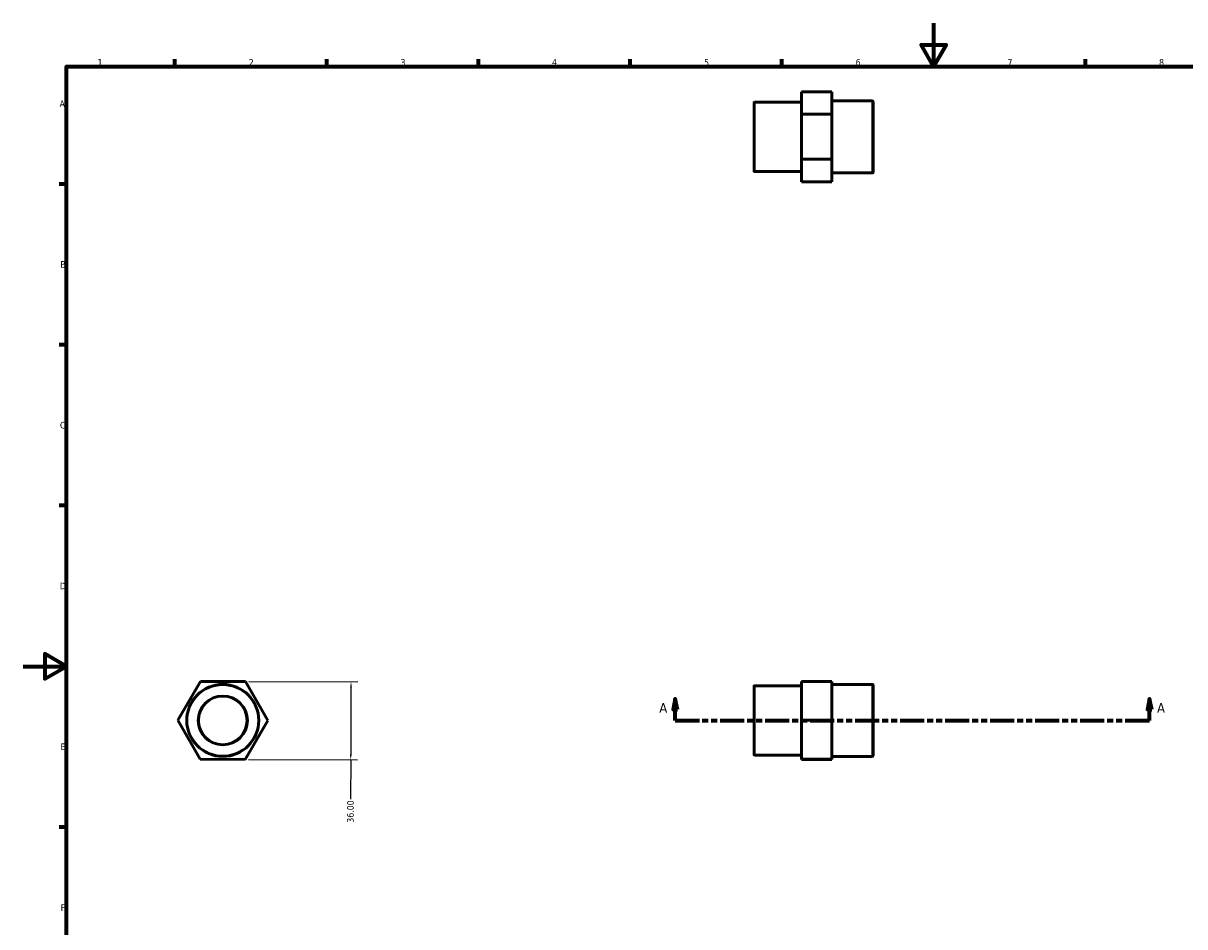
# Model space of a CAD drawing. Header units: millimetres. Extents: x 0 to 905, y -236 to 594.
# Tile 2 of 3: x 0 to 536, y 177 to 594. Entities that reach past the tile are written whole.
import ezdxf

# ---------------------------------------------------------------- set-up
doc = ezdxf.new("R2010")
doc.units = ezdxf.units.MM
doc.linetypes.add('DOUBLE_DASH_CHAIN', pattern=[1.2403, 0.6614, -0.0827, 0.1654, -0.0827, 0.1654, -0.0827])
for name, color, linetype, lineweight in [('Border (ANSI)', 7, 'Continuous', 70), ('Dimension (ANSI)', 7, 'Continuous', 25), ('Section Line (ANSI)', 7, 'DOUBLE_DASH_CHAIN', 70), ('Visible (ANSI)', 7, 'Continuous', 50), ('Visible Narrow (ANSI)', 7, 'Continuous', 35)]:
    doc.layers.add(name, color=color, linetype=linetype, lineweight=lineweight)
doc.styles.add('Label Text (ANSI)', font='tahoma.ttf')
doc.styles.add('Note Text (ANSI)', font='tahoma.ttf')
doc.dimstyles.new('Default - mm (ANSI)', dxfattribs={"dimtxt": 3.048, "dimasz": 2.5, "dimexe": 3.175, "dimexo": 1.6002, "dimgap": 0.8, "dimtad": 0, "dimtoh": 1, "dimrnd": 1e-08, "dimzin": 4, "dimdsep": 46, "dimtxsty": 'Note Text (ANSI)', "dimcen": 0.09, "dimdle": 10, "dimclrd": 256, "dimclre": 256, "dimclrt": 256, "dimadec": 1, "dimazin": 1, "dimtfac": 1, "dimtofl": 0, "dimtmove": 0, "dimatfit": 3, "dimfxl": 1, "dimtolj": 1, "dimtzin": 4, "dimlwd": -1, "dimlwe": -1, "dimarcsym": 0})

# ---------------------------------------------------------------- blocks, each defined once
blk = doc.blocks.new('Borders Default Border')
at = {"layer": 'Border (ANSI)'}
for p, q in [((70.08, 574), (70.08, 577.45)), ((140.17, 574), (140.17, 577.45)), ((210.25, 574), (210.25, 577.45)), ((280.33, 574), (280.33, 577.45)), ((350.42, 574), (350.42, 577.45)), ((490.58, 574), (490.58, 577.45)), ((20, 519.75), (16.55, 519.75)), ((20, 445.5), (16.55, 445.5)), ((20, 371.25), (16.55, 371.25)), ((20, 222.75), (16.55, 222.75))]:
    blk.add_line(p, q, dxfattribs=at)
at = {"layer": 'Border (ANSI)', "flags": 128}
for points in [[(420.5, 594), (420.5, 574), (414.73, 584), (426.27, 584), (420.5, 574)], [(20, 20), (20, 574), (821, 574), (821, 20), (20, 20)], [(0, 297), (20, 297), (10, 302.77), (10, 291.23), (20, 297)]]:
    blk.add_lwpolyline(points, dxfattribs=at)
at = {"layer": 'Border (ANSI)', "char_height": 3.05, "attachment_point": 7, "style": 'Note Text (ANSI)'}
for s, insert in [('1', (34.35, 574.4)), ('2', (104.2, 574.4)), ('3', (174.26, 574.34)), ('4', (244.23, 574.4)), ('5', (314.48, 574.34)), ('6', (384.49, 574.34)), ('7', (454.6, 574.4)), ('8', (524.63, 574.33)), ('A', (16.78, 555.35)), ('B', (17.15, 481.1)), ('C', (16.95, 406.8)), ('D', (16.96, 332.6)), ('E', (17.21, 258.35)), ('F', (17.29, 184.1))]:
    blk.add_mtext(s, dxfattribs=dict(at, insert=insert))
blk = doc.blocks.new('2dTransSection0')
at = {"layer": 'Section Line (ANSI)', "linetype": 'Continuous'}
for p, q in [((301.15, 282.05), (300.15, 277.05)), ((301.15, 277.05), (301.15, 282.05)), ((302.15, 277.05), (301.15, 282.05)), ((520.21, 282.05), (519.21, 277.05)), ((520.21, 277.05), (520.21, 282.05)), ((521.21, 277.05), (520.21, 282.05)), ((300.15, 277.05), (302.15, 277.05)), ((301.15, 272.05), (301.15, 277.05)), ((519.21, 277.05), (521.21, 277.05)), ((520.21, 272.05), (520.21, 277.05)), ((301.15, 272.05), (312.34, 272.05)), ((509.02, 272.05), (520.21, 272.05))]:
    blk.add_line(p, q, dxfattribs=at)
at = {"layer": 'Section Line (ANSI)', "linetype": 'DOUBLE_DASH_CHAIN', "ltscale": 16.759836}
blk.add_line((301.15, 272.05), (520.21, 272.05), dxfattribs=at)
at = {"layer": 'Section Line (ANSI)', "linetype": 'Continuous', "flags": 128}
for points in [[(302.15, 277.05), (301.15, 282.05), (300.15, 277.05), (302.15, 277.05)], [(521.21, 277.05), (520.21, 282.05), (519.21, 277.05), (521.21, 277.05)]]:
    blk.add_lwpolyline(points, dxfattribs=at)
at = {"layer": 'Section Line (ANSI)'}
for points in [[(302.15, 277.05), (301.15, 282.05), (300.15, 277.05), (302.15, 277.05)], [(521.21, 277.05), (520.21, 282.05), (519.21, 277.05), (521.21, 277.05)]]:
    blk.add_solid(points, dxfattribs=at)
at = {"layer": 'Section Line (ANSI)', "char_height": 4.57, "attachment_point": 7, "style": 'Label Text (ANSI)'}
for insert in [(293.79, 275.55), (523.68, 275.55)]:
    blk.add_mtext('A', dxfattribs=dict(at, insert=insert))
blk = doc.blocks.new('*D9')
at = {"layer": 'Defpoints', "color": 0, "transparency": 16777216}
for p in [(102.63, 290.01), (102.51, 254.01), (151.28, 253.84)]:
    blk.add_point(p, dxfattribs=at)
at = {"layer": 'Dimension (ANSI)', "transparency": 16777216}
for p, q in [((104.23, 290.01), (154.58, 289.83)), ((151.39, 287.34), (151.28, 256.34)), ((104.11, 254.01), (154.45, 253.83)), ((151.28, 253.84), (151.21, 235.67))]:
    blk.add_line(p, q, dxfattribs=at)
for points in [[(150.98, 287.34), (151.81, 287.34), (151.4, 289.84)], [(150.87, 256.34), (151.7, 256.34), (151.28, 253.84)]]:
    blk.add_solid(points, dxfattribs=at)
at = {"layer": 'Dimension (ANSI)', "transparency": 16777216, "insert": (149.59, 224.82), "char_height": 3.048, "attachment_point": 1, "rotation": 89.797, "style": 'Note Text (ANSI)'}
blk.add_mtext('\\A1;36.00', dxfattribs=at)

msp = doc.modelspace()

# ---------------------------------------------------------------- linework, layer by layer
at = {"layer": 'Visible (ANSI)'}
for p, q in [((359.531, 562.293), (373.531, 562.293)), ((359.531, 562.293), (359.531, 551.965)), ((373.531, 551.965), (373.531, 562.293)), ((392.281, 558.133), (373.531, 558.133)), ((337.531, 525.759), (337.531, 557.259)), ((359.531, 557.509), (337.781, 557.509)), ((392.531, 557.883), (392.531, 525.134)), ((359.531, 551.965), (373.531, 551.965)), ((359.531, 551.965), (359.531, 531.18)), ((373.531, 531.18), (373.531, 551.965)), ((359.531, 531.18), (373.531, 531.18)), ((359.531, 531.18), (359.531, 520.724)), ((373.531, 520.724), (373.531, 531.18)), ((359.531, 525.509), (337.781, 525.509)), ((359.531, 520.724), (373.531, 520.724)), ((392.281, 524.884), (373.531, 524.884)), ((71.392, 272.123), (81.848, 290.086)), ((81.848, 290.086), (102.633, 290.013)), ((102.633, 290.013), (112.961, 271.976)), ((359.531, 290.086), (373.531, 290.086)), ((359.531, 290.086), (359.531, 272.123)), ((373.531, 272.123), (373.531, 290.086)), ((337.531, 256.3), (337.531, 287.8)), ((359.531, 288.05), (337.781, 288.05)), ((392.281, 288.674), (373.531, 288.674)), ((392.531, 288.424), (392.531, 255.675)), ((81.721, 254.087), (71.392, 272.123)), ((112.961, 271.976), (102.505, 254.013)), ((359.531, 272.123), (373.531, 272.123)), ((359.531, 272.123), (359.531, 254.087)), ((373.531, 254.087), (373.531, 272.123)), ((102.505, 254.013), (81.721, 254.087)), ((359.531, 256.05), (337.781, 256.05)), ((359.531, 254.087), (373.531, 254.087)), ((359.531, 254.087), (359.531, 254.013)), ((359.531, 254.013), (373.531, 254.013)), ((392.281, 255.425), (373.531, 255.425)), ((373.531, 254.013), (373.531, 254.087))]:
    msp.add_line(p, q, dxfattribs=at)
for radius in [16.625, 11.25]:
    msp.add_circle((92.177, 272.05), radius, dxfattribs=at)
for centre, start, end in [((392.281, 557.883), 0, 90), ((337.781, 557.259), 90, 180), ((337.781, 525.759), 180, 270), ((392.281, 525.134), 270, 0), ((337.781, 287.8), 90, 180), ((392.281, 288.424), 0, 90), ((337.781, 256.3), 180, 270), ((392.281, 255.675), 270, 0)]:
    msp.add_arc(centre, 0.25, start, end, dxfattribs=at)
at = {"layer": 'Visible Narrow (ANSI)'}
for p, q in [((337.781, 557.312), (337.781, 525.706)), ((392.281, 525.089), (392.281, 557.928)), ((337.781, 287.853), (337.781, 256.247)), ((392.281, 255.63), (392.281, 288.47))]:
    msp.add_line(p, q, dxfattribs=at)
for radius in [16.375, 11.5]:
    msp.add_circle((92.177, 272.05), radius, dxfattribs=at)

# ---------------------------------------------------------------- block references
msp.add_blockref('Borders Default Border', (0, 0))
at = {"layer": 'Section Line (ANSI)'}
msp.add_blockref('2dTransSection0', (0, 0), dxfattribs=at)

# ---------------------------------------------------------------- dimensions: what is measured, and where the dimension line sits
at = {"layer": 'Dimension (ANSI)'}
dim = msp.add_linear_dim(base=(151.276, 253.84), p1=(102.633, 290.013), p2=(102.505, 254.013), angle=269.79704, dimstyle='Default - mm (ANSI)', override={"dimtoh": 0, "dimdec": 2, "dimtp": 0, "dimtm": 0, "dimtdec": 2, "dimatfit": 2}, dxfattribs=at)
dim.commit()
dim.dimension.update_dxf_attribs({"geometry": '*D9', "text_midpoint": (151.191, 229.84), "dimtype": 160})

doc.saveas('drawing.dxf')
